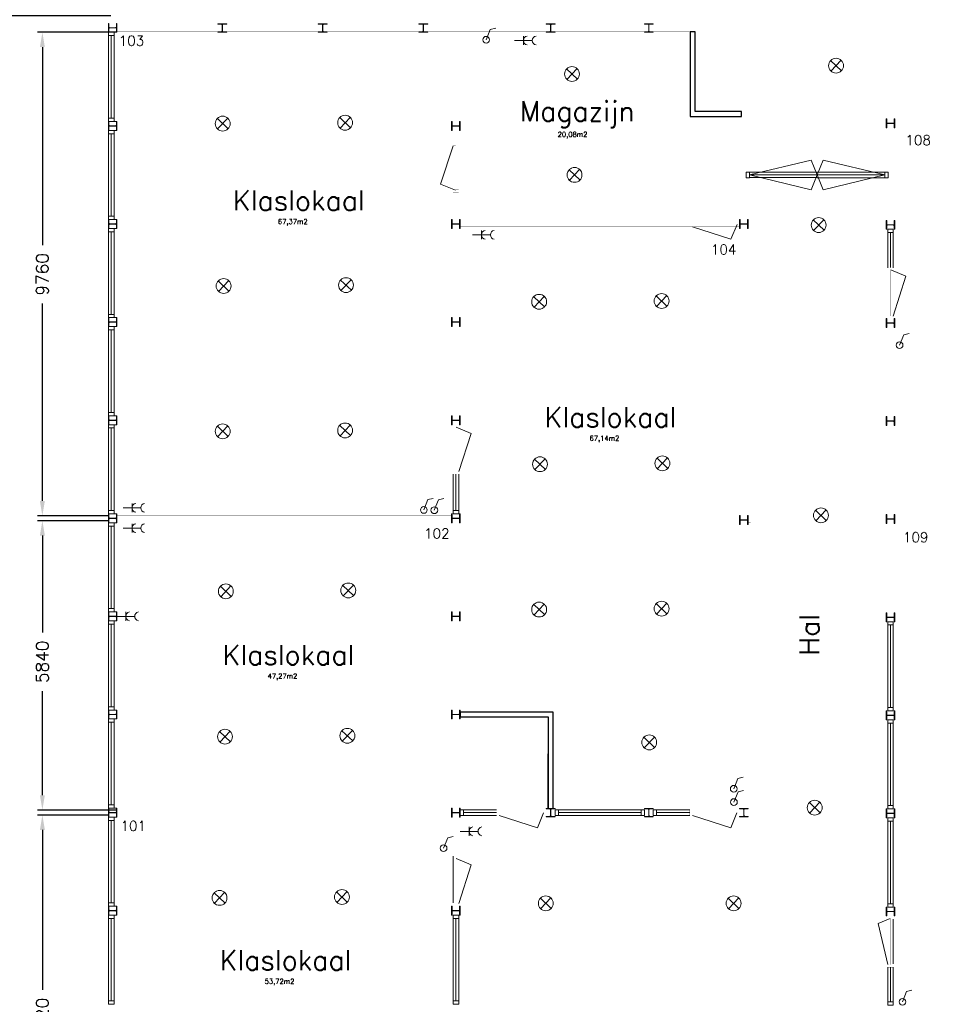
# Model space of a CAD drawing. Header units: millimetres. Extents: x -539328 to 307283, y -3176 to 118900.
# Tile 22 of 33: x 227883 to 246536, y 46189 to 66063. Entities that reach past the tile are written whole.
import ezdxf

# ---------------------------------------------------------------- set-up
doc = ezdxf.new("R2010")
doc.units = ezdxf.units.MM
doc.header["$LTSCALE"] = 50
doc.header["$MEASUREMENT"] = 0
doc.layers.get('0').update_dxf_attribs({"linetype": 'CONTINUOUS'})
doc.layers.get('DEFPOINTS').update_dxf_attribs({"linetype": 'CONTINUOUS'})
doc.layers.add('Binnendeurkozin', color=4, linetype='CONTINUOUS', lineweight=18)
for name, color, linetype in [('Binnenkozijn', 4, 'CONTINUOUS'), ('Binnenmuur', 1, 'CONTINUOUS'), ('Buitenmuur', 1, 'CONTINUOUS'), ('Lichtpunt', 7, 'CONTINUOUS'), ('Maatvoering', 7, 'CONTINUOUS'), ('Profiel', 5, 'CONTINUOUS'), ('Schakelaar', 7, 'CONTINUOUS'), ('Scheidingswanden', 1, 'CONTINUOUS'), ('TEKST', 7, 'CONTINUOUS'), ('Timmerwerk', 5, 'CONTINUOUS'), ('Wandcontactdoos', 7, 'CONTINUOUS'), ('wandopeningen binnen', 4, 'CONTINUOUS')]:
    doc.layers.add(name, color=color, linetype=linetype)
doc.styles.get("Standard").update_dxf_attribs({"font": 'romans.shx'})
doc.dimstyles.new('DIM-ARR', dxfattribs={"dimtxt": 2.5, "dimasz": 3, "dimexe": 1, "dimexo": 0, "dimgap": 1.5, "dimtad": 1, "dimdsep": 46, "dimtxsty": 'Standard', "dimcen": -3, "dimdle": 1.25, "dimclrt": 7, "dimadec": 0, "dimazin": 0, "dimtfac": 0.8, "dimtmove": 2, "dimatfit": 3, "dimfxl": 1, "dimtvp": 1.8, "dimtolj": 1, "dimarcsym": 0})

# ---------------------------------------------------------------- blocks, each defined once
blk = doc.blocks.new('*D70')
at = {"layer": 'DEFPOINTS', "color": 0, "transparency": 16777216}
for p in [(226933, 66138), (229723, 66138), (229673, 19977)]:
    blk.add_point(p, dxfattribs=at)
at = {"layer": 'Maatvoering', "color": 0, "lineweight": -2, "transparency": 16777216}
for p, q in [((229723, 66138), (226833, 66138)), ((226933, 65838), (226933, 43683)), ((226933, 20277), (226933, 42336)), ((229673, 19977), (226833, 19977))]:
    blk.add_line(p, q, dxfattribs=at)
at = {"layer": 'Maatvoering', "color": 0, "transparency": 16777216}
for points in [[(226883, 65838), (226983, 65838), (226933, 66138)], [(226883, 20277), (226983, 20277), (226933, 19977)]]:
    blk.add_solid(points, dxfattribs=at)
at = {"layer": 'Maatvoering', "color": 7, "lineweight": 0, "transparency": 16777216, "insert": (226933, 43010), "char_height": 250, "attachment_point": 5, "rotation": 90}
blk.add_mtext('\\A1;46161', dxfattribs=at)
blk = doc.blocks.new('*D75')
at = {"layer": 'DEFPOINTS', "color": 0, "transparency": 16777216}
for p in [(228341, 50009), (229673, 50009), (229573, 42189)]:
    blk.add_point(p, dxfattribs=at)
at = {"layer": 'Maatvoering', "color": 0, "lineweight": -2, "transparency": 16777216}
for p, q in [((229673, 50009), (228241, 50009)), ((228341, 49709), (228341, 46482)), ((228341, 42489), (228341, 45301)), ((229573, 42189), (228241, 42189))]:
    blk.add_line(p, q, dxfattribs=at)
at = {"layer": 'Maatvoering', "color": 0, "transparency": 16777216}
for points in [[(228291, 49709), (228391, 49709), (228341, 50009)], [(228291, 42489), (228391, 42489), (228341, 42189)]]:
    blk.add_solid(points, dxfattribs=at)
at = {"layer": 'Maatvoering', "color": 7, "lineweight": 0, "transparency": 16777216, "insert": (228341, 45891), "char_height": 250, "attachment_point": 5, "rotation": 90}
blk.add_mtext('\\A1;7820', dxfattribs=at)
blk = doc.blocks.new('*D77')
at = {"layer": 'DEFPOINTS', "color": 0, "transparency": 16777216}
for p in [(228341, 55949), (229673, 55949), (229844, 50109)]:
    blk.add_point(p, dxfattribs=at)
at = {"layer": 'Maatvoering', "color": 0, "lineweight": -2, "transparency": 16777216}
for p, q in [((229673, 55949), (228241, 55949)), ((228341, 55649), (228341, 53692)), ((228341, 50409), (228341, 52511)), ((229844, 50109), (228241, 50109))]:
    blk.add_line(p, q, dxfattribs=at)
at = {"layer": 'Maatvoering', "color": 0, "transparency": 16777216}
for points in [[(228291, 55649), (228391, 55649), (228341, 55949)], [(228291, 50409), (228391, 50409), (228341, 50109)]]:
    blk.add_solid(points, dxfattribs=at)
at = {"layer": 'Maatvoering', "color": 7, "lineweight": 0, "transparency": 16777216, "insert": (228341, 53101), "char_height": 250, "attachment_point": 5, "rotation": 90}
blk.add_mtext('\\A1;5840', dxfattribs=at)
blk = doc.blocks.new('*D78')
at = {"layer": 'DEFPOINTS', "color": 0, "transparency": 16777216}
for p in [(228341, 65809), (229834, 65809), (229673, 56049)]:
    blk.add_point(p, dxfattribs=at)
at = {"layer": 'Maatvoering', "color": 0, "lineweight": -2, "transparency": 16777216}
for p, q in [((229834, 65809), (228241, 65809)), ((228341, 65509), (228341, 61513)), ((228341, 56349), (228341, 60332)), ((229673, 56049), (228241, 56049))]:
    blk.add_line(p, q, dxfattribs=at)
at = {"layer": 'Maatvoering', "color": 0, "transparency": 16777216}
for points in [[(228291, 65509), (228391, 65509), (228341, 65809)], [(228291, 56349), (228391, 56349), (228341, 56049)]]:
    blk.add_solid(points, dxfattribs=at)
at = {"layer": 'Maatvoering', "color": 7, "lineweight": 0, "transparency": 16777216, "insert": (228341, 60923), "char_height": 250, "attachment_point": 5, "rotation": 90}
blk.add_mtext('\\A1;9760', dxfattribs=at)

msp = doc.modelspace()

# ---------------------------------------------------------------- linework, layer by layer
at = {"layer": 'Binnendeurkozin', "lineweight": 0}
for p, q in [((236375.428, 62743.888), (236625.728, 63516.808)), ((243848.392, 63229.607), (242609.223, 62929.308)), ((243971.472, 62929.308), (243848.392, 63229.607)), ((243971.472, 62929.308), (244094.552, 63229.607)), ((244094.552, 63229.607), (245333.722, 62929.308)), ((242609.223, 62929.308), (243971.472, 62929.308)), ((243848.392, 62629.008), (242609.223, 62929.308)), ((243971.472, 62875.723), (242609.223, 62875.723)), ((243971.472, 62929.308), (243848.392, 62629.008)), ((243971.472, 62986.308), (245333.722, 62986.308)), ((245333.722, 62929.308), (243971.472, 62929.308)), ((243971.472, 62929.308), (244094.552, 62629.008)), ((244094.552, 62629.008), (245333.722, 62929.308)), ((236675.728, 62620.808), (236375.428, 62743.888)), ((242231.642, 61631.508), (241458.722, 61881.808)), ((242354.722, 61931.808), (242231.642, 61631.508)), ((245457.722, 61011.314), (245758.021, 60888.234)), ((245758.021, 60888.234), (245507.722, 60081.314)), ((236689.725, 57836.808), (236990.025, 57713.727)), ((236990.025, 57713.727), (236739.725, 56940.808)), ((238330.141, 49751.508), (237557.221, 50001.808)), ((238453.221, 50051.808), (238330.141, 49751.508)), ((242227.142, 49751.508), (241454.222, 50001.808)), ((242350.222, 50051.808), (242227.142, 49751.508)), ((236625.721, 49180.808), (236625.721, 48235.808)), ((236689.721, 49128.808), (236990.021, 49005.728)), ((236990.021, 49005.728), (236739.721, 48220.808)), ((245443.721, 47920.308), (245202.59, 47821.478)), ((245507.721, 47005.308), (245507.721, 47905.308)), ((245202.59, 47821.478), (245393.721, 46990.308))]:
    msp.add_line(p, q, dxfattribs=at)
at = {"layer": 'Binnendeurkozin', "lineweight": 0, "const_width": 0.8}
for points in [[(236739.728, 63568.808), (236625.728, 63568.808), (236625.728, 63516.808), (236675.728, 63516.808), (236675.728, 63501.808), (236739.728, 63501.808), (236739.728, 63568.808)], [(236625.728, 63516.808), (236675.728, 63516.808), (236675.728, 62620.808), (236625.728, 62620.808), (236625.728, 63516.808)], [(236739.728, 63535.808), (236739.728, 62635.808)], [(236739.728, 62568.808), (236625.728, 62568.808), (236625.728, 62620.808), (236675.728, 62620.808), (236675.728, 62635.808), (236739.728, 62635.808), (236739.728, 62568.808)], [(241406.722, 61995.808), (241406.722, 61881.808), (241458.722, 61881.808), (241458.722, 61931.808), (241473.722, 61931.808), (241473.722, 61995.808), (241406.722, 61995.808)], [(241439.722, 61995.808), (242339.722, 61995.808)], [(241458.722, 61881.808), (241458.722, 61931.808), (242354.722, 61931.808), (242354.722, 61881.808), (241458.722, 61881.808)], [(242406.722, 61995.808), (242406.722, 61881.808), (242354.722, 61881.808), (242354.722, 61931.808), (242339.722, 61931.808), (242339.722, 61995.808), (242406.722, 61995.808)], [(245393.722, 61063.314), (245507.722, 61063.314), (245507.722, 61011.314), (245457.722, 61011.314), (245457.722, 60996.314), (245393.722, 60996.314), (245393.722, 61063.314)], [(245393.722, 60096.314), (245393.722, 60996.314)], [(245507.722, 60081.314), (245457.722, 60081.314), (245457.722, 61011.314), (245507.722, 61011.314), (245507.722, 60081.314)], [(245393.722, 60029.314), (245507.722, 60029.314), (245507.722, 60081.314), (245457.722, 60081.314), (245457.722, 60096.314), (245393.722, 60096.314), (245393.722, 60029.314)], [(236625.725, 57888.808), (236739.725, 57888.808), (236739.725, 57836.808), (236689.725, 57836.808), (236689.725, 57821.808), (236625.725, 57821.808), (236625.725, 57888.808)], [(236739.725, 56940.808), (236689.725, 56940.808), (236689.725, 57836.808), (236739.725, 57836.808), (236739.725, 56940.808)], [(236625.725, 56921.808), (236625.725, 57821.808)], [(236625.725, 56888.808), (236739.725, 56888.808), (236739.725, 56940.808), (236689.725, 56940.808), (236689.725, 56955.808), (236625.725, 56955.808), (236625.725, 56888.808)], [(242577.722, 56021.308), (242577.722, 55907.308), (242629.722, 55907.308), (242629.722, 55957.308), (242644.722, 55957.308), (242644.722, 56021.308), (242577.722, 56021.308)], [(245365.222, 56039.308), (245365.222, 55925.308), (245313.222, 55925.308), (245313.222, 55975.308), (245298.222, 55975.308), (245298.222, 56039.308), (245365.222, 56039.308)], [(237505.221, 50115.808), (237505.221, 50001.808), (237557.221, 50001.808), (237557.221, 50051.808), (237572.221, 50051.808), (237572.221, 50115.808), (237505.221, 50115.808)], [(237538.221, 50115.808), (238438.221, 50115.808)], [(238505.221, 50115.808), (238505.221, 50001.808), (238453.221, 50001.808), (238453.221, 50051.808), (238438.221, 50051.808), (238438.221, 50115.808), (238505.221, 50115.808)], [(241402.222, 50115.808), (241402.222, 50001.808), (241454.222, 50001.808), (241454.222, 50051.808), (241469.222, 50051.808), (241469.222, 50115.808), (241402.222, 50115.808)], [(241435.222, 50115.808), (242335.222, 50115.808)], [(242402.222, 50115.808), (242402.222, 50001.808), (242350.222, 50001.808), (242350.222, 50051.808), (242335.222, 50051.808), (242335.222, 50115.808), (242402.222, 50115.808)], [(237557.221, 50001.808), (237557.221, 50051.808), (238453.221, 50051.808), (238453.221, 50001.808), (237557.221, 50001.808)], [(241454.222, 50001.808), (241454.222, 50051.808), (242350.222, 50051.808), (242350.222, 50001.808), (241454.222, 50001.808)], [(236625.721, 49180.808), (236739.721, 49180.808), (236739.721, 49128.808), (236689.721, 49128.808), (236689.721, 49113.808), (236625.721, 49113.808), (236625.721, 49180.808)], [(236625.721, 48336.468), (236625.721, 49113.808)], [(236739.721, 48220.808), (236689.721, 48220.808), (236689.721, 49128.808), (236739.721, 49128.808), (236739.721, 48220.808)], [(236625.721, 48168.808), (236739.721, 48168.808), (236739.721, 48220.808), (236689.721, 48220.808), (236689.721, 48235.808), (236625.721, 48235.808), (236625.721, 48168.808)], [(245507.721, 47972.308), (245393.721, 47972.308), (245393.721, 47920.308), (245443.721, 47920.308), (245443.721, 47905.308), (245507.721, 47905.308), (245507.721, 47972.308)], [(245393.721, 47920.308), (245443.721, 47920.308), (245443.721, 46990.308), (245393.721, 46990.308), (245393.721, 47920.308)], [(245507.721, 46938.308), (245393.721, 46938.308), (245393.721, 46990.308), (245443.721, 46990.308), (245443.721, 47005.308), (245507.721, 47005.308), (245507.721, 46938.308)]]:
    msp.add_lwpolyline(points, dxfattribs=at)
at = {"layer": 'Binnendeurkozin', "lineweight": 0}
for points in [[(242542.223, 62986.308), (242609.223, 62986.308), (242609.223, 62872.308), (242542.223, 62872.308), (242542.223, 62986.308)], [(242609.223, 62986.308), (243971.472, 62986.308)], [(245333.722, 62872.308), (243971.472, 62872.308)], [(245400.722, 62872.308), (245333.722, 62872.308), (245333.722, 62986.308), (245400.722, 62986.308), (245400.722, 62872.308)]]:
    msp.add_lwpolyline(points, dxfattribs=at)
at = {"layer": 'Binnenkozijn', "lineweight": 0}
for p, q in [((229729.721, 64075.808), (229729.721, 65741.808)), ((229786.721, 65741.808), (229786.721, 64075.808)), ((229729.721, 62095.808), (229729.721, 63761.808)), ((229786.721, 63761.808), (229786.721, 62095.808)), ((229729.721, 60115.808), (229729.721, 61781.808)), ((229786.721, 61781.808), (229786.721, 60115.808)), ((245393.722, 61052.314), (245393.722, 61765.307)), ((245450.722, 61765.307), (245450.722, 61063.314)), ((229729.721, 58135.808), (229729.721, 59801.808)), ((229786.721, 59801.808), (229786.721, 58135.808)), ((229729.721, 56155.808), (229729.721, 57821.808)), ((229786.721, 57821.808), (229786.721, 56155.808)), ((236625.725, 56155.808), (236625.725, 56888.808)), ((236682.725, 56888.808), (236682.725, 56155.808)), ((229729.721, 54175.808), (229729.721, 55841.808)), ((229786.721, 55841.808), (229786.721, 54175.808)), ((229729.721, 52195.808), (229729.721, 53861.808)), ((229786.721, 53861.808), (229786.721, 52195.808)), ((245393.721, 52179.308), (245393.721, 53845.308)), ((245450.721, 53845.308), (245450.721, 52179.308)), ((229729.721, 50215.808), (229729.721, 51881.808)), ((229786.721, 51881.808), (229786.721, 50215.808)), ((245393.721, 50199.307), (245393.721, 51865.307)), ((245450.721, 51865.307), (245450.721, 50199.307)), ((236835.221, 50115.808), (237505.221, 50115.808)), ((240732.222, 50115.808), (241402.222, 50115.808)), ((229729.721, 48235.808), (229729.721, 49901.808)), ((229786.721, 49901.808), (229786.721, 48235.808)), ((237505.221, 50058.808), (236835.221, 50058.808)), ((238752.222, 50058.808), (240418.222, 50058.808)), ((240418.222, 50001.808), (238752.222, 50001.808)), ((241402.222, 50058.808), (240732.222, 50058.808)), ((245393.721, 48219.308), (245393.721, 49885.307)), ((245450.721, 49885.307), (245450.721, 48219.308)), ((229729.721, 46255.808), (229729.721, 47921.808)), ((229786.721, 47921.808), (229786.721, 46255.808)), ((236682.721, 46255.808), (236682.721, 47921.808)), ((236739.721, 47921.808), (236739.721, 46255.808)), ((245393.721, 46239.308), (245393.721, 46938.308)), ((245450.721, 46938.308), (245450.721, 46239.308))]:
    msp.add_line(p, q, dxfattribs=at)
for points in [[(229672.721, 65741.808), (229672.721, 65808.808), (229786.721, 65808.808), (229786.721, 65741.808), (229672.721, 65741.808)], [(229672.721, 64075.808), (229672.721, 65741.808)], [(229672.721, 64008.808), (229672.721, 64075.808), (229786.721, 64075.808), (229786.721, 64008.808), (229672.721, 64008.808)], [(229672.721, 63761.808), (229672.721, 63828.808), (229786.721, 63828.808), (229786.721, 63761.808), (229672.721, 63761.808)], [(229672.721, 62095.808), (229672.721, 63761.808)], [(229672.721, 62028.808), (229672.721, 62095.808), (229786.721, 62095.808), (229786.721, 62028.808), (229672.721, 62028.808)], [(229672.721, 61781.808), (229672.721, 61848.808), (229786.721, 61848.808), (229786.721, 61781.808), (229672.721, 61781.808)], [(245507.722, 61832.307), (245507.722, 61765.307), (245393.722, 61765.307), (245393.722, 61832.307), (245507.722, 61832.307)], [(229672.721, 60115.808), (229672.721, 61781.808)], [(245507.722, 61765.307), (245507.722, 61052.314)], [(229672.721, 60048.808), (229672.721, 60115.808), (229786.721, 60115.808), (229786.721, 60048.808), (229672.721, 60048.808)], [(229672.721, 59801.808), (229672.721, 59868.808), (229786.721, 59868.808), (229786.721, 59801.808), (229672.721, 59801.808)], [(229672.721, 58135.808), (229672.721, 59801.808)], [(229672.721, 58068.808), (229672.721, 58135.808), (229786.721, 58135.808), (229786.721, 58068.808), (229672.721, 58068.808)], [(229672.721, 57821.808), (229672.721, 57888.808), (229786.721, 57888.808), (229786.721, 57821.808), (229672.721, 57821.808)], [(229672.721, 56155.808), (229672.721, 57821.808)], [(236739.725, 56888.808), (236739.725, 56155.808)], [(229672.721, 56088.808), (229672.721, 56155.808), (229786.721, 56155.808), (229786.721, 56088.808), (229672.721, 56088.808)], [(236739.725, 56155.808), (236739.725, 56088.808), (236625.725, 56088.808), (236625.725, 56155.808), (236739.725, 56155.808)], [(229672.721, 55841.808), (229672.721, 55908.808), (229786.721, 55908.808), (229786.721, 55841.808), (229672.721, 55841.808)], [(229672.721, 54175.808), (229672.721, 55841.808)], [(229672.721, 54108.808), (229672.721, 54175.808), (229786.721, 54175.808), (229786.721, 54108.808), (229672.721, 54108.808)], [(229672.721, 53861.808), (229672.721, 53928.808), (229786.721, 53928.808), (229786.721, 53861.808), (229672.721, 53861.808)], [(229672.721, 52195.808), (229672.721, 53861.808)], [(245507.721, 53912.308), (245507.721, 53845.308), (245393.721, 53845.308), (245393.721, 53912.308), (245507.721, 53912.308)], [(245507.721, 53845.308), (245507.721, 52179.308)], [(229672.721, 52128.808), (229672.721, 52195.808), (229786.721, 52195.808), (229786.721, 52128.808), (229672.721, 52128.808)], [(245507.721, 52179.308), (245507.721, 52112.308), (245393.721, 52112.308), (245393.721, 52179.308), (245507.721, 52179.308)], [(229672.721, 51881.808), (229672.721, 51948.808), (229786.721, 51948.808), (229786.721, 51881.808), (229672.721, 51881.808)], [(229672.721, 50215.808), (229672.721, 51881.808)], [(245507.721, 51932.307), (245507.721, 51865.307), (245393.721, 51865.307), (245393.721, 51932.307), (245507.721, 51932.307)], [(245507.721, 51865.307), (245507.721, 50199.307)], [(229672.721, 50148.808), (229672.721, 50215.808), (229786.721, 50215.808), (229786.721, 50148.808), (229672.721, 50148.808)], [(236835.221, 50001.808), (236768.221, 50001.808), (236768.221, 50115.808), (236835.221, 50115.808), (236835.221, 50001.808)], [(238685.222, 50115.808), (238752.222, 50115.808), (238752.222, 50001.808), (238685.222, 50001.808), (238685.222, 50115.808)], [(238752.222, 50115.808), (240418.222, 50115.808)], [(240418.222, 50115.808), (240485.222, 50115.808), (240485.222, 50001.808), (240418.222, 50001.808), (240418.222, 50115.808)], [(240732.222, 50001.808), (240665.222, 50001.808), (240665.222, 50115.808), (240732.222, 50115.808), (240732.222, 50001.808)], [(245507.721, 50199.307), (245507.721, 50132.307), (245393.721, 50132.307), (245393.721, 50199.307), (245507.721, 50199.307)], [(229672.721, 49901.808), (229672.721, 49968.808), (229786.721, 49968.808), (229786.721, 49901.808), (229672.721, 49901.808)], [(229672.721, 48235.808), (229672.721, 49901.808)], [(237505.221, 50001.808), (236835.221, 50001.808)], [(241402.222, 50001.808), (240732.222, 50001.808)], [(245507.721, 49952.307), (245507.721, 49885.307), (245393.721, 49885.307), (245393.721, 49952.307), (245507.721, 49952.307)], [(245507.721, 49885.307), (245507.721, 48219.308)], [(229672.721, 48168.808), (229672.721, 48235.808), (229786.721, 48235.808), (229786.721, 48168.808), (229672.721, 48168.808)], [(245507.721, 48219.308), (245507.721, 48152.308), (245393.721, 48152.308), (245393.721, 48219.308), (245507.721, 48219.308)], [(229672.721, 47921.808), (229672.721, 47988.808), (229786.721, 47988.808), (229786.721, 47921.808), (229672.721, 47921.808)], [(229672.721, 46255.808), (229672.721, 47921.808)], [(236625.721, 47921.808), (236625.721, 47988.808), (236739.721, 47988.808), (236739.721, 47921.808), (236625.721, 47921.808)], [(236625.721, 46255.808), (236625.721, 47921.808)], [(245507.721, 46938.308), (245507.721, 46239.308)], [(229672.721, 46188.808), (229672.721, 46255.808), (229786.721, 46255.808), (229786.721, 46188.808), (229672.721, 46188.808)], [(236625.721, 46188.808), (236625.721, 46255.808), (236739.721, 46255.808), (236739.721, 46188.808), (236625.721, 46188.808)], [(245507.721, 46239.308), (245507.721, 46172.308), (245393.721, 46172.308), (245393.721, 46239.308), (245507.721, 46239.308)]]:
    msp.add_lwpolyline(points, dxfattribs=at)
at = {"layer": 'Binnenmuur', "lineweight": 0, "const_width": 0.8}
for points in [[(236732.729, 65818.308), (236732.729, 63921.808), (236632.729, 63921.808), (236632.729, 65818.308), (236732.729, 65818.308)], [(242442.223, 61941.808), (242542.223, 61941.808), (242542.223, 64208.308), (242442.223, 64208.308), (242442.223, 61941.808), (242442.223, 61941.808)], [(252421.722, 61925.307), (252421.722, 63922.307), (247400.721, 63922.307), (245536.222, 63922.307), (245536.222, 64022.307), (247400.721, 64022.307), (252521.722, 64022.307), (252521.722, 61925.307), (252421.722, 61925.307)], [(236732.728, 63915.808), (236732.728, 63568.808), (236632.728, 63568.808), (236632.728, 63915.808), (236732.728, 63915.808)], [(245400.722, 61925.308), (245500.722, 61925.307), (245500.722, 63969.307), (245400.722, 63969.307), (245400.722, 61925.307), (245400.722, 61925.307)], [(236732.728, 62568.808), (236732.728, 61941.808), (236632.728, 61941.808), (236632.728, 62568.808), (236732.728, 62568.808)], [(236732.728, 61935.808), (236732.728, 59961.808), (236632.728, 59961.808), (236632.728, 61935.808), (236732.728, 61935.808)], [(242542.222, 61935.808), (242542.223, 55967.308), (242442.223, 55967.308), (242442.222, 61935.808), (242542.222, 61935.808)], [(236732.725, 59955.808), (236732.725, 57981.808), (236632.725, 57981.808), (236632.725, 59955.808), (236732.725, 59955.808)], [(245400.722, 57965.308), (245500.722, 57965.308), (245500.721, 59936.314), (245400.721, 59936.314), (245400.722, 57965.308), (245400.722, 57965.308)], [(245400.722, 55985.308), (245500.722, 55985.308), (245500.721, 57959.307), (245400.721, 57959.307), (245400.722, 55985.308), (245400.722, 55985.308)], [(236732.724, 55995.808), (236732.724, 54021.808), (236632.724, 54021.808), (236632.724, 55995.808), (236732.724, 55995.808)], [(242542.222, 55961.308), (242542.222, 50144.308), (242442.222, 50144.308), (242442.222, 55961.308), (242542.222, 55961.308)], [(245400.721, 54005.308), (245500.721, 54005.308), (245500.721, 55979.308), (245400.721, 55979.308), (245400.721, 54005.308), (245400.721, 54005.308)], [(236732.724, 54015.808), (236732.724, 52041.808), (236632.724, 52041.808), (236632.724, 54015.808), (236732.724, 54015.808)], [(236732.721, 50055.808), (236732.721, 49180.808), (236632.721, 49180.808), (236632.721, 50055.808), (236732.721, 50055.808)]]:
    msp.add_lwpolyline(points, dxfattribs=at)
at = {"layer": 'Buitenmuur', "lineweight": 0, "const_width": 0.8}
for points in [[(241512.223, 66138.308), (236772.722, 66138.308), (229672.721, 66138.308), (229672.721, 65988.808), (229772.721, 65988.808), (229772.721, 66038.308), (236672.721, 66038.308), (241412.223, 66038.308), (241412.223, 65918.308), (241512.223, 65918.308), (241512.223, 66138.308)], [(231966.721, 65818.308), (229843.721, 65818.308), (229843.721, 65918.308), (231966.721, 65918.308), (231966.721, 65818.308)], [(233993.721, 65818.308), (231972.721, 65818.308), (231972.721, 65918.308), (233993.721, 65918.308), (233993.721, 65818.308)], [(236020.721, 65818.308), (233999.721, 65818.308), (233999.721, 65918.308), (236020.721, 65918.308), (236020.721, 65818.308)], [(241512.223, 65818.308), (236026.721, 65818.308), (236026.721, 65918.308), (241512.223, 65918.308), (241512.223, 65818.308)], [(241406.722, 61888.808), (236768.228, 61888.808), (236768.228, 61988.808), (241406.722, 61988.808), (241406.722, 61888.808)], [(236597.221, 55948.808), (229843.721, 55948.808), (229843.721, 56048.808), (236597.221, 56048.808), (236597.221, 55948.808)], [(252357.722, 55932.308), (245536.222, 55932.308), (245536.222, 56032.308), (252357.722, 56032.308), (252357.722, 55932.308)], [(236597.221, 50008.808), (229843.721, 50008.808), (229843.721, 50108.808), (236597.221, 50108.808), (236597.221, 50008.808)]]:
    msp.add_lwpolyline(points, dxfattribs=at)
at = {"layer": 'Lichtpunt', "lineweight": 0}
for p, q in [((244243.52, 65238.123), (244461.063, 65031.543)), ((244249.002, 65026.062), (244455.581, 65243.605)), ((238916.068, 65070.432), (239133.611, 64863.852)), ((238921.55, 64858.371), (239128.13, 65075.913)), ((231870.744, 64069.678), (232088.287, 63863.098)), ((231876.225, 63857.617), (232082.805, 64075.16)), ((234340.06, 64086.932), (234557.603, 63880.352)), ((234345.542, 63874.871), (234552.122, 64092.413)), ((238967.871, 63034.415), (239185.414, 62827.835)), ((238973.352, 62822.353), (239179.932, 63039.896)), ((243891.884, 62020.604), (244109.427, 61814.025)), ((243897.366, 61808.543), (244103.945, 62026.086)), ((231888.011, 60791.345), (232105.553, 60584.765)), ((231893.492, 60579.283), (232100.072, 60796.826)), ((234357.327, 60808.598), (234574.87, 60602.019)), ((234362.809, 60596.537), (234569.388, 60814.08)), ((238254.179, 60472.207), (238471.722, 60265.627)), ((238259.661, 60260.146), (238466.24, 60477.689)), ((240723.496, 60489.461), (240941.039, 60282.881)), ((240728.977, 60277.399), (240935.557, 60494.942)), ((231870.744, 57858.099), (232088.287, 57651.519)), ((231876.225, 57646.038), (232082.805, 57863.581)), ((234340.06, 57875.353), (234557.603, 57668.773)), ((234345.542, 57663.292), (234552.122, 57880.834)), ((238271.446, 57193.873), (238488.989, 56987.294)), ((238276.928, 56981.812), (238483.507, 57199.355)), ((240740.763, 57211.127), (240958.305, 57004.548)), ((240746.244, 56999.066), (240952.824, 57216.609)), ((243938.595, 56161.79), (244156.137, 55955.21)), ((243944.076, 55949.729), (244150.656, 56167.272)), ((231933.234, 54627.91), (232150.777, 54421.33)), ((231938.715, 54415.849), (232145.295, 54633.391)), ((234402.55, 54645.164), (234620.093, 54438.584)), ((234408.032, 54433.102), (234614.612, 54650.645)), ((238254.179, 54260.628), (238471.722, 54054.048)), ((238259.661, 54048.567), (238466.24, 54266.11)), ((240723.496, 54277.882), (240941.039, 54071.302)), ((240728.977, 54065.821), (240935.557, 54283.363)), ((231915.967, 51694.664), (232133.51, 51488.085)), ((231921.449, 51482.603), (232128.028, 51700.146)), ((234385.284, 51711.918), (234602.826, 51505.339)), ((234390.765, 51499.857), (234597.345, 51717.4)), ((240474.579, 51578.738), (240692.122, 51372.158)), ((240480.061, 51366.676), (240686.64, 51584.219)), ((243813.699, 50260.464), (244031.242, 50053.884)), ((243819.181, 50048.403), (244025.761, 50265.945)), ((231805.876, 48440.797), (232023.419, 48234.218)), ((231811.357, 48228.736), (232017.937, 48446.279)), ((234275.192, 48458.051), (234492.735, 48251.471)), ((234280.674, 48245.99), (234487.254, 48463.533)), ((238387.578, 48329.763), (238605.121, 48123.183)), ((238393.059, 48117.702), (238599.639, 48335.244)), ((242176.16, 48329.7), (242393.703, 48123.12)), ((242181.642, 48117.639), (242388.222, 48335.181))]:
    msp.add_line(p, q, dxfattribs=at)
for centre in [(244352.291, 65134.833), (239024.84, 64967.142), (231979.515, 63966.388), (234448.832, 63983.642), (239076.642, 62931.125), (244000.656, 61917.314), (231996.782, 60688.055), (234466.099, 60705.308), (238362.951, 60368.917), (240832.267, 60386.171), (231979.515, 57754.809), (234448.832, 57772.063), (238380.217, 57090.584), (240849.534, 57107.837), (244047.366, 56058.5), (232042.005, 54524.62), (234511.322, 54541.874), (238362.951, 54157.338), (240832.267, 54174.592), (232024.738, 51591.375), (234494.055, 51608.628), (240583.35, 51475.448), (243922.471, 50157.174), (234383.964, 48354.761), (231914.647, 48337.507), (238496.349, 48226.473), (242284.932, 48226.41)]:
    msp.add_circle(centre, 150, dxfattribs=at)
at = {"layer": 'Profiel', "lineweight": 0}
for points in [[(229672.721, 65808.808), (229682.221, 65808.808), (229682.221, 65880.808, -0.414213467), (229697.221, 65895.808), (229819.221, 65895.808, -0.414213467), (229834.221, 65880.808), (229834.221, 65808.808), (229843.721, 65808.808), (229843.721, 65988.808), (229834.221, 65988.808), (229834.221, 65916.808, -0.41421385), (229819.221, 65901.808), (229697.221, 65901.808, -0.414213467), (229682.221, 65916.808), (229682.221, 65988.808), (229672.721, 65988.808)], [(231879.721, 65979.808), (231879.721, 65970.308), (231951.721, 65970.308, -0.414213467), (231966.721, 65955.308), (231966.721, 65833.308, -0.414213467), (231951.721, 65818.308), (231879.721, 65818.308), (231879.721, 65808.808), (232059.721, 65808.808), (232059.721, 65818.308), (231987.721, 65818.308, -0.41421385), (231972.721, 65833.308), (231972.721, 65955.308, -0.414213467), (231987.721, 65970.308), (232059.721, 65970.308), (232059.721, 65979.808)], [(233906.721, 65979.808), (233906.721, 65970.308), (233978.721, 65970.308, -0.414213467), (233993.721, 65955.308), (233993.721, 65833.308, -0.414213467), (233978.721, 65818.308), (233906.721, 65818.308), (233906.721, 65808.808), (234086.721, 65808.808), (234086.721, 65818.308), (234014.721, 65818.308, -0.41421385), (233999.721, 65833.308), (233999.721, 65955.308, -0.414213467), (234014.721, 65970.308), (234086.721, 65970.308), (234086.721, 65979.808)], [(235933.721, 65979.808), (235933.721, 65970.308), (236005.721, 65970.308, -0.414213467), (236020.721, 65955.308), (236020.721, 65833.308, -0.414213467), (236005.721, 65818.308), (235933.721, 65818.308), (235933.721, 65808.808), (236113.721, 65808.808), (236113.721, 65818.308), (236041.721, 65818.308, -0.41421385), (236026.721, 65833.308), (236026.721, 65955.308, -0.414213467), (236041.721, 65970.308), (236113.721, 65970.308), (236113.721, 65979.808)], [(238505.221, 65979.808), (238505.221, 65970.308), (238577.221, 65970.308, -0.414213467), (238592.221, 65955.308), (238592.221, 65833.308, -0.414213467), (238577.221, 65818.308), (238505.221, 65818.308), (238505.221, 65808.808), (238685.221, 65808.808), (238685.221, 65818.308), (238613.221, 65818.308, -0.41421385), (238598.221, 65833.308), (238598.221, 65955.308, -0.414213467), (238613.222, 65970.308), (238685.222, 65970.308), (238685.221, 65979.808)], [(240485.222, 65979.808), (240485.222, 65970.308), (240557.222, 65970.308, -0.414213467), (240572.222, 65955.308), (240572.221, 65833.308, -0.414213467), (240557.221, 65818.308), (240485.221, 65818.308), (240485.221, 65808.808), (240665.221, 65808.808), (240665.221, 65818.308), (240593.221, 65818.308, -0.41421385), (240578.221, 65833.308), (240578.222, 65955.308, -0.414213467), (240593.222, 65970.308), (240665.222, 65970.308), (240665.222, 65979.808)], [(229672.721, 63828.808), (229682.221, 63828.808), (229682.221, 63900.808, -0.414213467), (229697.221, 63915.808), (229819.221, 63915.808, -0.414213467), (229834.221, 63900.808), (229834.221, 63828.808), (229843.721, 63828.808), (229843.721, 64008.808), (229834.221, 64008.808), (229834.221, 63936.808, -0.41421385), (229819.221, 63921.808), (229697.221, 63921.808, -0.414213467), (229682.221, 63936.808), (229682.221, 64008.808), (229672.721, 64008.808)], [(236597.229, 63828.808), (236606.729, 63828.808), (236606.729, 63900.808, -0.414213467), (236621.729, 63915.808), (236743.729, 63915.808, -0.414213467), (236758.729, 63900.808), (236758.729, 63828.808), (236768.229, 63828.808), (236768.229, 64008.808), (236758.729, 64008.808), (236758.729, 63936.808, -0.41421385), (236743.729, 63921.808), (236621.729, 63921.808, -0.414213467), (236606.729, 63936.808), (236606.729, 64008.808), (236597.229, 64008.808)], [(245365.222, 63882.307), (245374.722, 63882.307), (245374.722, 63954.307, -0.414213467), (245389.722, 63969.307), (245511.722, 63969.307, -0.414213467), (245526.722, 63954.307), (245526.722, 63882.307), (245536.222, 63882.307), (245536.222, 64062.307), (245526.722, 64062.307), (245526.722, 63990.307, -0.41421385), (245511.722, 63975.307), (245389.722, 63975.308, -0.414213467), (245374.722, 63990.308), (245374.722, 64062.308), (245365.222, 64062.307)], [(229672.721, 61848.808), (229682.221, 61848.808), (229682.221, 61920.808, -0.414213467), (229697.221, 61935.808), (229819.221, 61935.808, -0.414213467), (229834.221, 61920.808), (229834.221, 61848.808), (229843.721, 61848.808), (229843.721, 62028.808), (229834.221, 62028.808), (229834.221, 61956.808, -0.41421385), (229819.221, 61941.808), (229697.221, 61941.808, -0.414213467), (229682.221, 61956.808), (229682.221, 62028.808), (229672.721, 62028.808)], [(236597.228, 61848.808), (236606.728, 61848.808), (236606.728, 61920.808, -0.414213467), (236621.728, 61935.808), (236743.728, 61935.808, -0.414213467), (236758.728, 61920.808), (236758.728, 61848.808), (236768.228, 61848.808), (236768.228, 62028.808), (236758.728, 62028.808), (236758.728, 61956.808, -0.41421385), (236743.728, 61941.808), (236621.728, 61941.808, -0.414213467), (236606.728, 61956.808), (236606.728, 62028.808), (236597.228, 62028.808)], [(242406.722, 61848.808), (242416.222, 61848.808), (242416.222, 61920.808, -0.414213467), (242431.222, 61935.808), (242553.222, 61935.808, -0.414213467), (242568.222, 61920.808), (242568.222, 61848.808), (242577.722, 61848.808), (242577.723, 62028.808), (242568.223, 62028.808), (242568.223, 61956.808, -0.41421385), (242553.223, 61941.808), (242431.223, 61941.808, -0.414213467), (242416.223, 61956.808), (242416.223, 62028.808), (242406.722, 62028.808)], [(245536.222, 62012.307), (245526.722, 62012.307), (245526.722, 61940.307, -0.414213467), (245511.722, 61925.307), (245389.722, 61925.307, -0.414213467), (245374.722, 61940.308), (245374.722, 62012.308), (245365.222, 62012.308), (245365.221, 61832.307), (245374.721, 61832.307), (245374.721, 61904.307, -0.41421385), (245389.721, 61919.307), (245511.721, 61919.307), (245526.721, 61904.307), (245526.721, 61832.307), (245536.222, 61832.307)], [(229672.721, 59868.808), (229682.221, 59868.808), (229682.221, 59940.808, -0.414213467), (229697.221, 59955.808), (229819.221, 59955.808, -0.414213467), (229834.221, 59940.808), (229834.221, 59868.808), (229843.721, 59868.808), (229843.721, 60048.808), (229834.221, 60048.808), (229834.221, 59976.808, -0.41421385), (229819.221, 59961.808), (229697.221, 59961.808, -0.414213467), (229682.221, 59976.808), (229682.221, 60048.808), (229672.721, 60048.808)], [(236597.226, 59868.808), (236606.726, 59868.808), (236606.727, 59940.808, -0.414213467), (236621.727, 59955.808), (236743.727, 59955.808, -0.414213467), (236758.727, 59940.808), (236758.727, 59868.808), (236768.227, 59868.808), (236768.227, 60048.808), (236758.727, 60048.808), (236758.727, 59976.808, -0.41421385), (236743.727, 59961.808), (236621.727, 59961.808, -0.414213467), (236606.727, 59976.808), (236606.727, 60048.808), (236597.226, 60048.808)], [(245536.222, 60029.314), (245526.722, 60029.314), (245526.722, 59957.314, -0.414213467), (245511.722, 59942.314), (245389.722, 59942.314, -0.414213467), (245374.722, 59957.314), (245374.722, 60029.314), (245365.222, 60029.314), (245365.221, 59849.314), (245374.721, 59849.314), (245374.721, 59921.314, -0.41421385), (245389.721, 59936.314), (245511.721, 59936.314), (245526.721, 59921.314), (245526.721, 59849.314), (245536.222, 59849.314)], [(229672.721, 57888.808), (229682.221, 57888.808), (229682.221, 57960.808, -0.414213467), (229697.221, 57975.808), (229819.221, 57975.808, -0.414213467), (229834.221, 57960.808), (229834.221, 57888.808), (229843.721, 57888.808), (229843.721, 58068.808), (229834.221, 58068.808), (229834.221, 57996.808, -0.41421385), (229819.221, 57981.808), (229697.221, 57981.808, -0.414213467), (229682.221, 57996.808), (229682.221, 58068.808), (229672.721, 58068.808)], [(236597.225, 57888.808), (236606.725, 57888.808), (236606.725, 57960.808, -0.414213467), (236621.725, 57975.808), (236743.725, 57975.808, -0.414213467), (236758.725, 57960.808), (236758.725, 57888.808), (236768.225, 57888.808), (236768.225, 58068.808), (236758.725, 58068.808), (236758.725, 57996.808, -0.41421385), (236743.725, 57981.808), (236621.725, 57981.808, -0.414213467), (236606.725, 57996.808), (236606.725, 58068.808), (236597.225, 58068.808)], [(245536.222, 58052.308), (245526.722, 58052.308), (245526.722, 57980.308, -0.414213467), (245511.722, 57965.308), (245389.722, 57965.308, -0.414213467), (245374.722, 57980.308), (245374.722, 58052.308), (245365.222, 58052.308), (245365.221, 57872.308), (245374.721, 57872.308), (245374.721, 57944.308, -0.41421385), (245389.721, 57959.308), (245511.721, 57959.307), (245526.721, 57944.307), (245526.721, 57872.307), (245536.222, 57872.308)], [(229672.721, 55908.808), (229682.221, 55908.808), (229682.221, 55980.808, -0.414213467), (229697.221, 55995.808), (229819.221, 55995.808, -0.414213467), (229834.221, 55980.808), (229834.221, 55908.808), (229843.721, 55908.808), (229843.721, 56088.808), (229834.221, 56088.808), (229834.221, 56016.808, -0.41421385), (229819.221, 56001.808), (229697.221, 56001.808, -0.414213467), (229682.221, 56016.808), (229682.221, 56088.808), (229672.721, 56088.808)], [(236597.225, 55908.808), (236606.725, 55908.808), (236606.725, 55980.808, -0.414213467), (236621.725, 55995.808), (236743.725, 55995.808, -0.414213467), (236758.725, 55980.808), (236758.725, 55908.808), (236768.225, 55908.808), (236768.225, 56088.808), (236758.725, 56088.808), (236758.725, 56016.808, -0.41421385), (236743.725, 56001.808), (236621.725, 56001.808, -0.414213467), (236606.725, 56016.808), (236606.725, 56088.808), (236597.225, 56088.808)], [(242406.722, 55874.308), (242416.222, 55874.308), (242416.222, 55946.308, -0.414213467), (242431.222, 55961.308), (242553.222, 55961.308, -0.414213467), (242568.222, 55946.308), (242568.222, 55874.308), (242577.722, 55874.308), (242577.723, 56054.308), (242568.223, 56054.308), (242568.223, 55982.308, -0.41421385), (242553.223, 55967.308), (242431.223, 55967.309, -0.414213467), (242416.223, 55982.309), (242416.223, 56054.309), (242406.722, 56054.308)], [(245536.222, 56072.308), (245526.722, 56072.308), (245526.722, 56000.308, -0.414213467), (245511.722, 55985.308), (245389.722, 55985.308, -0.414213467), (245374.722, 56000.308), (245374.722, 56072.308), (245365.222, 56072.308), (245365.221, 55892.308), (245374.721, 55892.308), (245374.721, 55964.308, -0.41421385), (245389.721, 55979.308), (245511.721, 55979.308, -0.414213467), (245526.721, 55964.308), (245526.721, 55892.308), (245536.222, 55892.308)], [(229672.721, 53928.808), (229682.221, 53928.808), (229682.221, 54000.808, -0.414213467), (229697.221, 54015.808), (229819.221, 54015.808, -0.414213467), (229834.221, 54000.808), (229834.221, 53928.808), (229843.721, 53928.808), (229843.721, 54108.808), (229834.221, 54108.808), (229834.221, 54036.808, -0.41421385), (229819.221, 54021.808), (229697.221, 54021.808, -0.414213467), (229682.221, 54036.808), (229682.221, 54108.808), (229672.721, 54108.808)], [(236597.224, 53928.808), (236606.724, 53928.808), (236606.724, 54000.808, -0.414213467), (236621.724, 54015.808), (236743.724, 54015.808, -0.414213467), (236758.724, 54000.808), (236758.724, 53928.808), (236768.224, 53928.808), (236768.224, 54108.808), (236758.724, 54108.808), (236758.724, 54036.808, -0.41421385), (236743.724, 54021.808), (236621.724, 54021.808, -0.414213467), (236606.724, 54036.808), (236606.724, 54108.808), (236597.224, 54108.808)], [(245536.221, 54092.308), (245526.721, 54092.308), (245526.721, 54020.308, -0.414213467), (245511.721, 54005.308), (245389.721, 54005.308, -0.414213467), (245374.721, 54020.308), (245374.721, 54092.308), (245365.221, 54092.308), (245365.221, 53912.308), (245374.721, 53912.308), (245374.721, 53984.308, -0.41421385), (245389.721, 53999.308), (245511.721, 53999.307, -0.414213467), (245526.721, 53984.307), (245526.721, 53912.307), (245536.221, 53912.308)], [(229672.721, 51948.808), (229682.221, 51948.808), (229682.221, 52020.808, -0.414213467), (229697.221, 52035.808), (229819.221, 52035.808, -0.414213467), (229834.221, 52020.808), (229834.221, 51948.808), (229843.721, 51948.808), (229843.721, 52128.808), (229834.221, 52128.808), (229834.221, 52056.808, -0.41421385), (229819.221, 52041.808), (229697.221, 52041.808, -0.414213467), (229682.221, 52056.808), (229682.221, 52128.808), (229672.721, 52128.808)], [(236597.224, 51948.808), (236606.724, 51948.808), (236606.724, 52020.808, -0.414213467), (236621.724, 52035.808), (236743.724, 52035.808, -0.414213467), (236758.724, 52020.808), (236758.724, 51948.808), (236768.224, 51948.808), (236768.224, 52128.808), (236758.724, 52128.808), (236758.724, 52056.808, -0.41421385), (236743.724, 52041.808), (236621.724, 52041.808, -0.414213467), (236606.724, 52056.808), (236606.724, 52128.808), (236597.224, 52128.808)], [(245536.221, 52112.308), (245526.721, 52112.308), (245526.721, 52040.308, -0.414213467), (245511.721, 52025.308), (245389.721, 52025.308, -0.414213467), (245374.721, 52040.308), (245374.721, 52112.308), (245365.221, 52112.308), (245365.221, 51932.308), (245374.721, 51932.308), (245374.721, 52004.308, -0.41421385), (245389.721, 52019.308), (245511.721, 52019.307, -0.414213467), (245526.721, 52004.307), (245526.721, 51932.307), (245536.221, 51932.308)], [(229672.721, 49968.808), (229682.221, 49968.808), (229682.221, 50040.808, -0.414213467), (229697.221, 50055.808), (229819.221, 50055.808, -0.414213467), (229834.221, 50040.808), (229834.221, 49968.808), (229843.721, 49968.808), (229843.721, 50148.808), (229834.221, 50148.808), (229834.221, 50076.808, -0.41421385), (229819.221, 50061.808), (229697.221, 50061.808, -0.414213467), (229682.221, 50076.808), (229682.221, 50148.808), (229672.721, 50148.808)], [(236597.221, 49968.808), (236606.721, 49968.808), (236606.721, 50040.808, -0.414213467), (236621.721, 50055.808), (236743.721, 50055.808, -0.414213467), (236758.721, 50040.808), (236758.721, 49968.808), (236768.221, 49968.808), (236768.221, 50148.808), (236758.721, 50148.808), (236758.721, 50076.808, -0.41421385), (236743.721, 50061.808), (236621.721, 50061.808, -0.414213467), (236606.721, 50076.808), (236606.722, 50148.808), (236597.221, 50148.808)], [(238505.221, 50144.308), (238505.221, 50134.808), (238577.221, 50134.808, -0.414213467), (238592.221, 50119.808), (238592.221, 49997.808, -0.414213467), (238577.221, 49982.808), (238505.221, 49982.808), (238505.221, 49973.308), (238685.221, 49973.308), (238685.221, 49982.808), (238613.221, 49982.808, -0.41421385), (238598.221, 49997.808), (238598.222, 50119.808, -0.414213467), (238613.222, 50134.808), (238685.222, 50134.808), (238685.221, 50144.308)], [(240485.222, 50144.308), (240485.222, 50134.808), (240557.222, 50134.808, -0.414213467), (240572.222, 50119.808), (240572.221, 49997.808, -0.414213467), (240557.221, 49982.808), (240485.221, 49982.808), (240485.221, 49973.308), (240665.221, 49973.308), (240665.221, 49982.808), (240593.221, 49982.808, -0.41421385), (240578.221, 49997.808), (240578.222, 50119.808, -0.414213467), (240593.222, 50134.808), (240665.222, 50134.807), (240665.222, 50144.308)], [(242402.222, 50144.308), (242402.222, 50134.808), (242474.222, 50134.808, -0.414213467), (242489.222, 50119.808), (242489.222, 49997.808, -0.414213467), (242474.222, 49982.808), (242402.222, 49982.808), (242402.222, 49973.308), (242582.222, 49973.307), (242582.222, 49982.807), (242510.222, 49982.807, -0.41421385), (242495.222, 49997.807), (242495.223, 50119.807, -0.414213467), (242510.223, 50134.807), (242582.223, 50134.807), (242582.222, 50144.308)], [(245536.221, 50132.308), (245526.721, 50132.308), (245526.721, 50060.308, -0.414213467), (245511.721, 50045.308), (245389.721, 50045.308, -0.414213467), (245374.721, 50060.308), (245374.721, 50132.308), (245365.221, 50132.308), (245365.221, 49952.308), (245374.721, 49952.308), (245374.721, 50024.308, -0.41421385), (245389.721, 50039.308), (245511.721, 50039.308, -0.414213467), (245526.721, 50024.307), (245526.721, 49952.307), (245536.221, 49952.308)], [(229672.721, 47988.808), (229682.221, 47988.808), (229682.221, 48060.808, -0.414213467), (229697.221, 48075.808), (229819.221, 48075.808, -0.414213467), (229834.221, 48060.808), (229834.221, 47988.808), (229843.721, 47988.808), (229843.721, 48168.808), (229834.221, 48168.808), (229834.221, 48096.808, -0.41421385), (229819.221, 48081.808), (229697.221, 48081.808, -0.414213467), (229682.221, 48096.808), (229682.221, 48168.808), (229672.721, 48168.808)], [(236597.221, 47988.808), (236606.721, 47988.808), (236606.721, 48060.808, -0.414213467), (236621.721, 48075.808), (236743.721, 48075.808, -0.414213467), (236758.721, 48060.808), (236758.721, 47988.808), (236768.221, 47988.808), (236768.221, 48168.808), (236758.721, 48168.808), (236758.721, 48096.808, -0.41421385), (236743.721, 48081.808), (236621.721, 48081.808, -0.414213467), (236606.721, 48096.808), (236606.721, 48168.808), (236597.221, 48168.808)], [(245536.221, 48152.308), (245526.721, 48152.308), (245526.721, 48080.308, -0.414213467), (245511.721, 48065.308), (245389.721, 48065.308, -0.414213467), (245374.721, 48080.308), (245374.721, 48152.308), (245365.221, 48152.308), (245365.221, 47972.308), (245374.721, 47972.308), (245374.721, 48044.308, -0.41421385), (245389.721, 48059.308), (245511.721, 48059.308, -0.414213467), (245526.721, 48044.308), (245526.721, 47972.308), (245536.221, 47972.308)]]:
    msp.add_lwpolyline(points, format="xyb", close=True, dxfattribs=at)
at = {"layer": 'Schakelaar', "lineweight": 0}
for p, q in [((237294.981, 65659.341), (237377.74, 65868.568)), ((245634.381, 59492.58), (245717.14, 59701.807)), ((236034.79, 56166.993), (236117.549, 56376.22)), ((236247.892, 56161.078), (236330.651, 56370.305)), ((242287.975, 50540.558), (242370.734, 50749.785)), ((242292.83, 50271.418), (242375.589, 50480.645)), ((236434.978, 49341.824), (236517.737, 49551.051)), ((245691.694, 46239.86), (245774.453, 46449.087))]:
    msp.add_line(p, q, dxfattribs=at)
for centre in [(237294.981, 65659.341), (245634.381, 59492.58), (236034.79, 56166.993), (236247.892, 56161.078), (242287.975, 50540.558), (242292.83, 50271.418), (236434.978, 49341.824), (245691.694, 46239.86)]:
    msp.add_circle(centre, 67.5, dxfattribs=at)
at = {"layer": 'Scheidingswanden'}
for points in [[(241412.223, 65818.308), (241412.223, 64108.308), (242442.223, 64108.308), (242442.223, 64208.308), (241512.223, 64208.308), (241512.223, 65818.308), (241412.223, 65818.308)], [(236768.224, 51988.808), (238545.221, 51988.808), (238545.221, 50144.308), (238645.221, 50144.308), (238645.221, 52088.808), (236768.224, 52088.808), (236768.224, 51988.808)]]:
    msp.add_lwpolyline(points, dxfattribs=at)
at = {"layer": 'Timmerwerk', "lineweight": 0}
for p, q in [((229843.221, 65808.808), (229691.22, 65808.808)), ((229834.221, 64008.808), (229682.221, 64008.808)), ((229834.221, 63828.808), (229682.221, 63828.808)), ((229834.221, 62028.808), (229682.221, 62028.808)), ((229834.221, 61848.808), (229682.221, 61848.808)), ((229834.221, 60048.808), (229682.221, 60048.808)), ((229834.221, 59868.808), (229682.221, 59868.808)), ((229834.221, 58068.808), (229682.221, 58068.808)), ((229834.221, 57888.808), (229682.221, 57888.808)), ((229834.221, 57888.808), (229682.221, 57888.808)), ((229834.221, 56088.808), (229682.221, 56088.808)), ((229834.221, 55908.808), (229682.221, 55908.808)), ((229834.221, 54108.808), (229682.221, 54108.808)), ((229834.221, 53928.808), (229682.221, 53928.808)), ((229834.221, 53928.808), (229682.221, 53928.808)), ((229834.221, 52128.808), (229682.221, 52128.808)), ((229834.221, 51948.808), (229682.221, 51948.808)), ((229834.221, 50148.808), (229682.221, 50148.808)), ((229834.221, 49968.808), (229682.221, 49968.808)), ((229834.221, 49968.808), (229682.221, 49968.808)), ((229834.221, 49968.808), (229682.221, 49968.808)), ((229834.221, 48168.808), (229682.221, 48168.808)), ((229834.221, 47988.808), (229682.221, 47988.808))]:
    msp.add_line(p, q, dxfattribs=at)
at = {"layer": 'Wandcontactdoos', "lineweight": 0}
for p, q in [((237377.74, 65868.568), (237487.588, 65893.712)), ((237865.066, 65643.154), (238045.066, 65643.154)), ((238045.066, 65733.154), (238045.066, 65553.154)), ((238045.066, 65643.154), (238225.066, 65643.154)), ((237199.493, 61810.457), (237199.493, 61630.457)), ((237019.493, 61720.457), (237199.493, 61720.457)), ((237199.493, 61720.457), (237379.493, 61720.457)), ((245717.14, 59701.807), (245826.988, 59726.951)), ((230149.066, 56299.632), (230149.066, 56119.632)), ((236117.549, 56376.22), (236227.397, 56401.364)), ((236330.651, 56370.305), (236440.499, 56395.449)), ((229969.066, 56209.632), (230149.066, 56209.632)), ((230149.066, 56209.632), (230329.066, 56209.632)), ((230149.07, 55889.736), (230149.07, 55709.736)), ((229969.07, 55799.736), (230149.07, 55799.736)), ((230149.07, 55799.736), (230329.07, 55799.736)), ((230023.721, 54108.808), (230023.721, 53928.808)), ((229843.721, 54018.808), (230023.721, 54018.808)), ((230023.721, 54018.808), (230203.721, 54018.808)), ((242370.734, 50749.785), (242480.581, 50774.929)), ((242375.589, 50480.645), (242485.436, 50505.789)), ((236949.663, 49769.92), (236949.663, 49589.92)), ((236517.737, 49551.051), (236627.585, 49576.195)), ((236769.663, 49679.92), (236949.663, 49679.92)), ((236949.663, 49679.92), (237129.663, 49679.92)), ((245774.453, 46449.087), (245884.3, 46474.231))]:
    msp.add_line(p, q, dxfattribs=at)
for centre in [(238136.744, 65643.154), (238316.744, 65643.154), (237291.171, 61720.457), (237471.171, 61720.457), (230240.744, 56209.632), (230420.744, 56209.632), (230240.748, 55799.736), (230420.748, 55799.736), (230115.4, 54018.808), (230295.4, 54018.808), (237041.341, 49679.92), (237221.341, 49679.92)]:
    msp.add_arc(centre, 91.678, 100.9801994, 259.0198006, dxfattribs=at)
at = {"layer": 'wandopeningen binnen'}
msp.add_line((238545.221, 50144.308), (238545.221, 51246.793), dxfattribs=at)

# ---------------------------------------------------------------- texts
at = {"lineweight": 0, "char_height": 100, "attachment_point": 1}
for s, insert in [('20,08m2', (238736.325, 63797.025)), ('67,37m2', (233092.957, 62038.753)), ('67,14m2', (239379.87, 57665.107)), ('47,27m2', (232884.676, 52862.797)), ('53,72m2', (232825.319, 46702.455))]:
    msp.add_mtext_dynamic_manual_height_columns(s, width=2150.52218, gutter_width=15, heights=[0], dxfattribs=dict(at, insert=insert))
at = {"layer": 'TEKST', "lineweight": 0, "attachment_point": 1}
for s, insert, char_height in [('103', (229881.244, 65738.485), 200), ('Magazijn', (237971.547, 64416.24), 400), ('108', (245751.414, 63731.772), 200), ('Klaslokaal', (232183.955, 62615.335), 400), ('104', (241828.351, 61524.643), 200), ('Klaslokaal', (238470.868, 58241.69), 400), ('102', (236041.349, 55791.782), 200), ('109', (245702.056, 55716.064), 200), ('Klaslokaal', (231975.674, 53439.379), 400), ('101', (229917.251, 49890.405), 200), ('Klaslokaal', (231916.316, 47279.037), 400)]:
    msp.add_mtext_dynamic_manual_height_columns(s, width=2150.52218, gutter_width=15, heights=[0], dxfattribs=dict(at, insert=insert, char_height=char_height))
at = {"layer": 'TEKST', "lineweight": 0, "insert": (243614.574, 53231.422), "char_height": 400, "attachment_point": 1, "rotation": 90}
msp.add_mtext_dynamic_manual_height_columns('Hal', width=2150.52218, gutter_width=15, heights=[0], dxfattribs=at)

# ---------------------------------------------------------------- dimensions: what is measured, and where the dimension line sits
at = {"layer": 'Maatvoering', "lineweight": 0}
for base, p1, p2, picture, middle in [((226932.593, 66138.308), (229672.721, 19977.307), (229722.722, 66138.308), '*D70', (226932.593, 43009.558)), ((228340.511, 65808.808), (229672.721, 56048.808), (229834.221, 65808.808), '*D78', (228340.511, 60922.86)), ((228340.511, 55948.808), (229843.721, 50108.808), (229672.721, 55948.808), '*D77', (228340.511, 53101.025)), ((228340.511, 50008.808), (229572.721, 42188.808), (229672.721, 50008.808), '*D75', (228340.511, 45891.27))]:
    dim = msp.add_linear_dim(base=base, p1=p1, p2=p2, angle=270, dimstyle='DIM-ARR', override={"dimscale": 100}, dxfattribs=at)
    dim.commit()
    dim.dimension.update_dxf_attribs({"geometry": picture, "text_midpoint": middle, "dimtype": 160})

doc.saveas('drawing.dxf')
